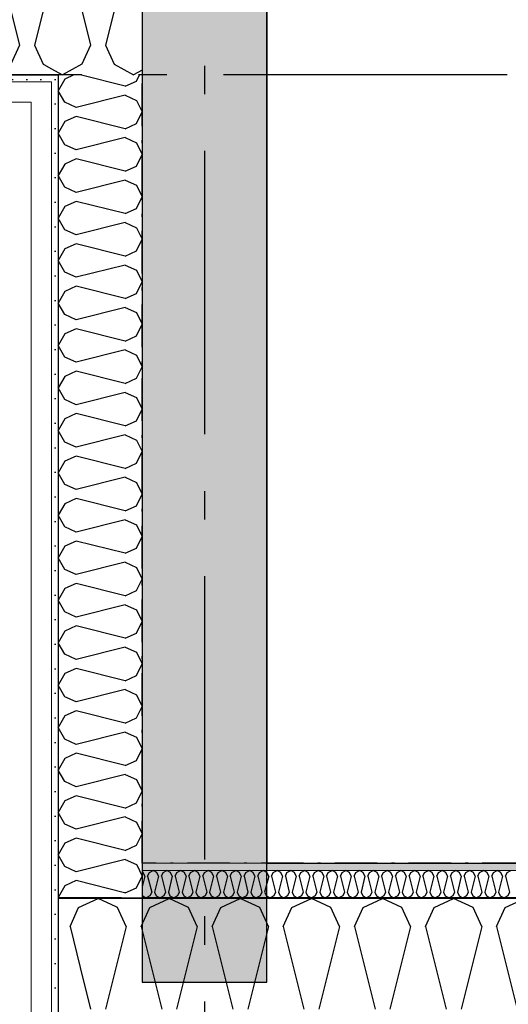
# Model space of a CAD drawing. Header units: millimetres. Extents: x -150 to 340931, y -1115 to 365939.
# Tile 91 of 253: x 294175 to 295037, y 347832 to 349568. Entities that reach past the tile are written whole.
import ezdxf
from ezdxf.enums import TextEntityAlignment as Align

# ---------------------------------------------------------------- set-up
doc = ezdxf.new("R2010")
doc.units = ezdxf.units.MM
doc.header["$LTSCALE"] = 0.5
doc.header["$MEASUREMENT"] = 0
for name, pattern in [('Akselinje', [1500, 1000, -200, 100, -200]), ('Over snittplan', [260, 150, -50, 10, -50]), ('PLINE', [0])]:
    doc.linetypes.add(name, pattern=pattern)
for name, color, linetype in [('232- Ikke-bærende yttervegger (Skravur)(Nye konstruksjoner)', 7, 'Continuous'), ('232- Ikke-bærende yttervegger(Nye konstruksjoner)', 7, 'Continuous'), ('255- Gulvoverflate(Nye konstruksjoner)', 7, 'Continuous'), ('82-- Modullinjer(Nye konstruksjoner)', 7, 'Continuous'), ('842-M___1_50 Målsetting bygning', 7, 'Continuous'), ('842-M___1_50 Målsetting bygning(Nye konstruksjoner)', 7, 'Continuous'), ('862- M___Nettoareal(Nye konstruksjoner)', 7, 'Continuous'), ('862- M___Nettoareal(Polylinje)(Nye konstruksjoner)', 7, 'Continuous'), ('862- M___Nettoareal(Tekst)(Nye konstruksjoner)', 7, 'Continuous')]:
    doc.layers.add(name, color=color, linetype=linetype)
doc.layers.add('235- Utvendig kledning og overflate(Nye konstruksjoner)', color=7, linetype='Continuous', lineweight=0)
doc.layers.add('236- Innvendig kledning og overflate(Nye konstruksjoner)', color=7, linetype='Continuous', lineweight=0)
doc.styles.add('GENERATED_STYLE_1', font='txt')
doc.styles.add('GENERATED_STYLE_3', font='arial.ttf')
doc.styles.add('GENERATED_STYLE_5', font='arial.ttf')
doc.dimstyles.new('GENERATED_STYLE__1', dxfattribs={"dimtxt": 100, "dimasz": 95, "dimexe": 0.18, "dimexo": 0.0625, "dimgap": 0, "dimtad": 1, "dimtih": 1, "dimtoh": 1, "dimdec": 0, "dimzin": 0, "dimdsep": 46, "dimtxsty": 'GENERATED_STYLE_3', "dimblk": 'ARROWHEAD_6', "dimblk1": 'ARROWHEAD_6', "dimblk2": 'ARROWHEAD_6', "dimcen": 0.09, "dimse1": 1, "dimse2": 1, "dimclrd": 256, "dimclre": 256, "dimclrt": 256, "dimadec": 1, "dimazin": 0, "dimtfac": 1, "dimtdec": 4, "dimtmove": 0, "dimatfit": 3, "dimfxl": 1, "dimtolj": 1, "dimtzin": 0, "dimarcsym": 0})
pattern_1 = [(0, (0, 0), (0, 43.30127), [0, -25]), (0, (12.5, 21.65), (0, 43.30127), [0, -25])]

# ---------------------------------------------------------------- blocks, each defined once
blk = doc.blocks.new('LEILIGHET 6__3', base_point=(300468.6, 348580.7))
at = {"layer": '862- M___Nettoareal(Polylinje)(Nye konstruksjoner)', "linetype": 'PLINE', "flags": 128}
blk.add_lwpolyline([(302741, 356380.7), (294611, 356380.7), (294611, 348080.7), (297926, 348080.7), (297926, 349780.7), (302741, 349780.7)], close=True, dxfattribs=at)
at = {"layer": '862- M___Nettoareal(Tekst)(Nye konstruksjoner)', "style": 'GENERATED_STYLE_1'}
for tag, p in [('DUMMY_861', (296702.3, 358220.7)), ('ROOM_NAME', (295965.1, 358170.8)), ('DUMMY_862', (295965.1, 358032.4))]:
    blk.add_attdef(tag, text='', height=100, dxfattribs=at).set_placement(p, align=Align.TOP_LEFT)
blk = doc.blocks.new('*X137')
at = {"layer": '232- Ikke-bærende yttervegger (Skravur)(Nye konstruksjoner)', "linetype": 'PLINE'}
for p, q in [((294279, 348002.5), (294313.3, 348018.7)), ((294345.1, 348003.6), (294313.3, 348018.7)), ((294263.8, 347968.9), (294279, 348002.5)), ((294263.8, 347968.9), (294281.7, 347897))]:
    blk.add_line(p, q, dxfattribs=at)
blk = doc.blocks.new('*X138')
at = {"layer": '232- Ikke-bærende yttervegger (Skravur)(Nye konstruksjoner)', "linetype": 'PLINE'}
for p, q in [((294392.8, 348064.5), (294391, 348065.4)), ((294395.7, 348058), (294391, 348039.1)), ((294395.7, 348058), (294392.8, 348064.5)), ((294400.8, 348058), (294403.8, 348064.5)), ((294400.8, 348058), (294407.9, 348029.9)), ((294403.8, 348064.5), (294410.4, 348067.7)), ((294417.1, 348064.5), (294410.4, 348067.7)), ((294420, 348058), (294413, 348029.9)), ((294420, 348058), (294417.1, 348064.5)), ((294425.1, 348058), (294428.1, 348064.5)), ((294425.1, 348058), (294432.2, 348029.9)), ((294428.1, 348064.5), (294434.7, 348067.7)), ((294441.3, 348064.5), (294434.7, 348067.7)), ((294444.3, 348058), (294437.3, 348029.9)), ((294444.3, 348058), (294441.3, 348064.5)), ((294449.4, 348058), (294452.4, 348064.5)), ((294449.4, 348058), (294456.4, 348029.9)), ((294452.4, 348064.5), (294459, 348067.7)), ((294465.6, 348064.5), (294459, 348067.7)), ((294468.6, 348058), (294461.5, 348029.9)), ((294468.6, 348058), (294465.6, 348064.5)), ((294473.7, 348058), (294476.6, 348064.5)), ((294473.7, 348058), (294480.7, 348029.9)), ((294476.6, 348064.5), (294483.3, 348067.7)), ((294489.9, 348064.5), (294483.3, 348067.7)), ((294492.9, 348058), (294485.8, 348029.9)), ((294492.9, 348058), (294489.9, 348064.5)), ((294498, 348058), (294500.9, 348064.5)), ((294498, 348058), (294505, 348029.9)), ((294500.9, 348064.5), (294507.6, 348067.7)), ((294514.2, 348064.5), (294507.6, 348067.7)), ((294517.1, 348058), (294510.1, 348029.9)), ((294517.1, 348058), (294514.2, 348064.5)), ((294522.2, 348058), (294525.2, 348064.5)), ((294522.2, 348058), (294529.3, 348029.9)), ((294525.2, 348064.5), (294531.8, 348067.7)), ((294538.5, 348064.5), (294531.8, 348067.7)), ((294541.4, 348058), (294534.4, 348029.9)), ((294541.4, 348058), (294538.5, 348064.5)), ((294546.5, 348058), (294549.5, 348064.5)), ((294546.5, 348058), (294553.6, 348029.9)), ((294549.5, 348064.5), (294556.1, 348067.7)), ((294562.7, 348064.5), (294556.1, 348067.7)), ((294565.7, 348058), (294558.7, 348029.9)), ((294565.7, 348058), (294562.7, 348064.5)), ((294570.8, 348058), (294573.8, 348064.5)), ((294570.8, 348058), (294577.8, 348029.9)), ((294573.8, 348064.5), (294580.4, 348067.7)), ((294587, 348064.5), (294580.4, 348067.7)), ((294590, 348058), (294582.9, 348029.9)), ((294590, 348058), (294587, 348064.5)), ((294595.1, 348058), (294598, 348064.5)), ((294595.1, 348058), (294602.1, 348029.9)), ((294598, 348064.5), (294604.7, 348067.7)), ((294611.3, 348064.5), (294604.7, 348067.7)), ((294614.3, 348058), (294607.2, 348029.9)), ((294614.3, 348058), (294611.3, 348064.5)), ((294619.4, 348058), (294622.3, 348064.5)), ((294619.4, 348058), (294626.4, 348029.9)), ((294622.3, 348064.5), (294629, 348067.7)), ((294635.6, 348064.5), (294629, 348067.7)), ((294638.5, 348058), (294631.5, 348029.9)), ((294638.5, 348058), (294635.6, 348064.5)), ((294643.7, 348058), (294646.6, 348064.5)), ((294643.7, 348058), (294650.7, 348029.9)), ((294646.6, 348064.5), (294653.2, 348067.7)), ((294659.9, 348064.5), (294653.2, 348067.7)), ((294662.8, 348058), (294655.8, 348029.9)), ((294662.8, 348058), (294659.9, 348064.5)), ((294667.9, 348058), (294670.9, 348064.5)), ((294667.9, 348058), (294675, 348029.9)), ((294670.9, 348064.5), (294677.5, 348067.7)), ((294684.2, 348064.5), (294677.5, 348067.7)), ((294687.1, 348058), (294680.1, 348029.9)), ((294687.1, 348058), (294684.2, 348064.5)), ((294692.2, 348058), (294695.2, 348064.5)), ((294692.2, 348058), (294699.3, 348029.9)), ((294695.2, 348064.5), (294701.8, 348067.7)), ((294708.4, 348064.5), (294701.8, 348067.7)), ((294711.4, 348058), (294704.4, 348029.9)), ((294711.4, 348058), (294708.4, 348064.5)), ((294716.5, 348058), (294719.5, 348064.5)), ((294716.5, 348058), (294723.5, 348029.9)), ((294719.5, 348064.5), (294726.1, 348067.7)), ((294732.7, 348064.5), (294726.1, 348067.7)), ((294735.7, 348058), (294728.6, 348029.9)), ((294735.7, 348058), (294732.7, 348064.5)), ((294740.8, 348058), (294743.7, 348064.5)), ((294740.8, 348058), (294747.8, 348029.9)), ((294743.7, 348064.5), (294750.4, 348067.7)), ((294757, 348064.5), (294750.4, 348067.7)), ((294760, 348058), (294752.9, 348029.9)), ((294760, 348058), (294757, 348064.5)), ((294765.1, 348058), (294768, 348064.5)), ((294765.1, 348058), (294772.1, 348029.9)), ((294768, 348064.5), (294774.6, 348067.7)), ((294781.3, 348064.5), (294774.6, 348067.7)), ((294784.2, 348058), (294777.2, 348029.9)), ((294784.2, 348058), (294781.3, 348064.5)), ((294789.3, 348058), (294792.3, 348064.5)), ((294789.3, 348058), (294796.4, 348029.9)), ((294792.3, 348064.5), (294798.9, 348067.7)), ((294805.6, 348064.5), (294798.9, 348067.7)), ((294808.5, 348058), (294801.5, 348029.9)), ((294808.5, 348058), (294805.6, 348064.5)), ((294813.6, 348058), (294816.6, 348064.5)), ((294813.6, 348058), (294820.7, 348029.9)), ((294816.6, 348064.5), (294823.2, 348067.7)), ((294829.8, 348064.5), (294823.2, 348067.7)), ((294832.8, 348058), (294825.8, 348029.9)), ((294832.8, 348058), (294829.8, 348064.5)), ((294837.9, 348058), (294840.9, 348064.5)), ((294837.9, 348058), (294844.9, 348029.9)), ((294840.9, 348064.5), (294847.5, 348067.7)), ((294854.1, 348064.5), (294847.5, 348067.7)), ((294857.1, 348058), (294850, 348029.9)), ((294857.1, 348058), (294854.1, 348064.5)), ((294862.2, 348058), (294865.1, 348064.5)), ((294862.2, 348058), (294869.2, 348029.9)), ((294865.1, 348064.5), (294871.8, 348067.7)), ((294878.4, 348064.5), (294871.8, 348067.7)), ((294881.4, 348058), (294874.3, 348029.9)), ((294881.4, 348058), (294878.4, 348064.5)), ((294886.5, 348058), (294889.4, 348064.5)), ((294886.5, 348058), (294893.5, 348029.9)), ((294889.4, 348064.5), (294896.1, 348067.7)), ((294902.7, 348064.5), (294896.1, 348067.7)), ((294905.6, 348058), (294898.6, 348029.9)), ((294905.6, 348058), (294902.7, 348064.5)), ((294910.7, 348058), (294913.7, 348064.5)), ((294910.7, 348058), (294917.8, 348029.9)), ((294913.7, 348064.5), (294920.3, 348067.7)), ((294927, 348064.5), (294920.3, 348067.7)), ((294929.9, 348058), (294922.9, 348029.9)), ((294929.9, 348058), (294927, 348064.5)), ((294935, 348058), (294938, 348064.5)), ((294935, 348058), (294942.1, 348029.9)), ((294938, 348064.5), (294944.6, 348067.7)), ((294951.2, 348064.5), (294944.6, 348067.7)), ((294954.2, 348058), (294947.2, 348029.9)), ((294954.2, 348058), (294951.2, 348064.5)), ((294959.3, 348058), (294962.3, 348064.5)), ((294959.3, 348058), (294966.3, 348029.9)), ((294962.3, 348064.5), (294968.9, 348067.7)), ((294975.5, 348064.5), (294968.9, 348067.7)), ((294978.5, 348058), (294971.4, 348029.9)), ((294978.5, 348058), (294975.5, 348064.5)), ((294983.6, 348058), (294986.5, 348064.5)), ((294983.6, 348058), (294990.6, 348029.9)), ((294986.5, 348064.5), (294993.2, 348067.7)), ((294999.8, 348064.5), (294993.2, 348067.7)), ((295002.8, 348058), (294995.7, 348029.9)), ((295002.8, 348058), (294999.8, 348064.5)), ((295007.9, 348058), (295010.8, 348064.5)), ((295007.9, 348058), (295014.9, 348029.9)), ((295010.8, 348064.5), (295017.5, 348067.7)), ((295024.1, 348064.5), (295017.5, 348067.7)), ((295027.1, 348058), (295020, 348029.9)), ((295027.1, 348058), (295024.1, 348064.5)), ((295032.2, 348058), (295035.1, 348064.5)), ((295032.2, 348058), (295039.2, 348029.9)), ((295035.1, 348064.5), (295041.7, 348067.7)), ((294391, 348024.8), (294391.7, 348023.4)), ((294391.7, 348023.4), (294398.3, 348019.7)), ((294404.9, 348023.4), (294398.3, 348019.7)), ((294407.9, 348029.9), (294404.9, 348023.4)), ((294413, 348029.9), (294415.9, 348023.4)), ((294415.9, 348023.4), (294422.6, 348019.7)), ((294429.2, 348023.4), (294422.6, 348019.7)), ((294432.2, 348029.9), (294429.2, 348023.4)), ((294437.3, 348029.9), (294440.2, 348023.4)), ((294440.2, 348023.4), (294446.9, 348019.7)), ((294453.5, 348023.4), (294446.9, 348019.7)), ((294456.4, 348029.9), (294453.5, 348023.4)), ((294461.5, 348029.9), (294464.5, 348023.4)), ((294464.5, 348023.4), (294471.1, 348019.7)), ((294477.8, 348023.4), (294471.1, 348019.7)), ((294480.7, 348029.9), (294477.8, 348023.4)), ((294485.8, 348029.9), (294488.8, 348023.4)), ((294488.8, 348023.4), (294495.4, 348019.7)), ((294502, 348023.4), (294495.4, 348019.7)), ((294505, 348029.9), (294502, 348023.4)), ((294510.1, 348029.9), (294513.1, 348023.4)), ((294513.1, 348023.4), (294519.7, 348019.7)), ((294526.3, 348023.4), (294519.7, 348019.7)), ((294529.3, 348029.9), (294526.3, 348023.4)), ((294534.4, 348029.9), (294537.3, 348023.4)), ((294537.3, 348023.4), (294544, 348019.7)), ((294550.6, 348023.4), (294544, 348019.7)), ((294553.6, 348029.9), (294550.6, 348023.4)), ((294558.7, 348029.9), (294561.6, 348023.4)), ((294561.6, 348023.4), (294568.3, 348019.7)), ((294574.9, 348023.4), (294568.3, 348019.7)), ((294577.8, 348029.9), (294574.9, 348023.4)), ((294582.9, 348029.9), (294585.9, 348023.4)), ((294585.9, 348023.4), (294592.5, 348019.7)), ((294599.2, 348023.4), (294592.5, 348019.7)), ((294602.1, 348029.9), (294599.2, 348023.4)), ((294607.2, 348029.9), (294610.2, 348023.4)), ((294610.2, 348023.4), (294616.8, 348019.7)), ((294623.5, 348023.4), (294616.8, 348019.7)), ((294626.4, 348029.9), (294623.5, 348023.4)), ((294631.5, 348029.9), (294634.5, 348023.4)), ((294634.5, 348023.4), (294641.1, 348019.7)), ((294647.7, 348023.4), (294641.1, 348019.7)), ((294650.7, 348029.9), (294647.7, 348023.4)), ((294655.8, 348029.9), (294658.8, 348023.4)), ((294658.8, 348023.4), (294665.4, 348019.7)), ((294672, 348023.4), (294665.4, 348019.7)), ((294675, 348029.9), (294672, 348023.4)), ((294680.1, 348029.9), (294683, 348023.4)), ((294683, 348023.4), (294689.7, 348019.7)), ((294696.3, 348023.4), (294689.7, 348019.7)), ((294699.3, 348029.9), (294696.3, 348023.4)), ((294704.4, 348029.9), (294707.3, 348023.4)), ((294707.3, 348023.4), (294713.9, 348019.7)), ((294720.6, 348023.4), (294713.9, 348019.7)), ((294723.5, 348029.9), (294720.6, 348023.4)), ((294728.6, 348029.9), (294731.6, 348023.4)), ((294731.6, 348023.4), (294738.2, 348019.7)), ((294744.9, 348023.4), (294738.2, 348019.7)), ((294747.8, 348029.9), (294744.9, 348023.4)), ((294752.9, 348029.9), (294755.9, 348023.4)), ((294755.9, 348023.4), (294762.5, 348019.7)), ((294769.1, 348023.4), (294762.5, 348019.7)), ((294772.1, 348029.9), (294769.1, 348023.4)), ((294777.2, 348029.9), (294780.2, 348023.4)), ((294780.2, 348023.4), (294786.8, 348019.7)), ((294793.4, 348023.4), (294786.8, 348019.7)), ((294796.4, 348029.9), (294793.4, 348023.4)), ((294801.5, 348029.9), (294804.4, 348023.4)), ((294804.4, 348023.4), (294811.1, 348019.7)), ((294817.7, 348023.4), (294811.1, 348019.7)), ((294820.7, 348029.9), (294817.7, 348023.4)), ((294825.8, 348029.9), (294828.7, 348023.4)), ((294828.7, 348023.4), (294835.4, 348019.7)), ((294842, 348023.4), (294835.4, 348019.7)), ((294844.9, 348029.9), (294842, 348023.4)), ((294850, 348029.9), (294853, 348023.4)), ((294853, 348023.4), (294859.6, 348019.7)), ((294866.3, 348023.4), (294859.6, 348019.7)), ((294869.2, 348029.9), (294866.3, 348023.4)), ((294874.3, 348029.9), (294877.3, 348023.4)), ((294877.3, 348023.4), (294883.9, 348019.7)), ((294890.5, 348023.4), (294883.9, 348019.7)), ((294893.5, 348029.9), (294890.5, 348023.4)), ((294898.6, 348029.9), (294901.6, 348023.4)), ((294901.6, 348023.4), (294908.2, 348019.7)), ((294914.8, 348023.4), (294908.2, 348019.7)), ((294917.8, 348029.9), (294914.8, 348023.4)), ((294922.9, 348029.9), (294925.8, 348023.4)), ((294925.8, 348023.4), (294932.5, 348019.7)), ((294939.1, 348023.4), (294932.5, 348019.7)), ((294942.1, 348029.9), (294939.1, 348023.4)), ((294947.2, 348029.9), (294950.1, 348023.4)), ((294950.1, 348023.4), (294956.8, 348019.7)), ((294963.4, 348023.4), (294956.8, 348019.7)), ((294966.3, 348029.9), (294963.4, 348023.4)), ((294971.4, 348029.9), (294974.4, 348023.4)), ((294974.4, 348023.4), (294981, 348019.7)), ((294987.7, 348023.4), (294981, 348019.7)), ((294990.6, 348029.9), (294987.7, 348023.4)), ((294995.7, 348029.9), (294998.7, 348023.4)), ((294998.7, 348023.4), (295005.3, 348019.7)), ((295012, 348023.4), (295005.3, 348019.7)), ((295014.9, 348029.9), (295012, 348023.4)), ((295020, 348029.9), (295023, 348023.4)), ((295023, 348023.4), (295029.6, 348019.7)), ((295036.2, 348023.4), (295029.6, 348019.7)), ((295039.2, 348029.9), (295036.2, 348023.4))]:
    blk.add_line(p, q, dxfattribs=at)
blk = doc.blocks.new('*X140')
at = {"layer": '232- Ikke-bærende yttervegger (Skravur)(Nye konstruksjoner)', "linetype": 'PLINE'}
for p, q in [((294404.5, 348002.5), (294438.8, 348018.7)), ((294473, 348002.5), (294438.8, 348018.7)), ((294529.9, 348002.5), (294564.2, 348018.7)), ((294598.5, 348002.5), (294564.2, 348018.7)), ((294655.4, 348002.5), (294689.7, 348018.7)), ((294723.9, 348002.5), (294689.7, 348018.7)), ((294780.9, 348002.5), (294815.1, 348018.7)), ((294849.4, 348002.5), (294815.1, 348018.7)), ((294906.3, 348002.5), (294940.6, 348018.7)), ((294974.8, 348002.5), (294940.6, 348018.7)), ((295031.8, 348002.5), (295066, 348018.7)), ((294347.6, 348002.5), (294345.1, 348003.6)), ((294362.9, 347968.9), (294347.6, 348002.5)), ((294389.2, 347968.9), (294404.5, 348002.5)), ((294488.3, 347968.9), (294473, 348002.5)), ((294514.7, 347968.9), (294529.9, 348002.5)), ((294613.8, 347968.9), (294598.5, 348002.5)), ((294640.1, 347968.9), (294655.4, 348002.5)), ((294739.2, 347968.9), (294723.9, 348002.5)), ((294765.6, 347968.9), (294780.9, 348002.5)), ((294864.7, 347968.9), (294849.4, 348002.5)), ((294891, 347968.9), (294906.3, 348002.5)), ((294990.1, 347968.9), (294974.8, 348002.5)), ((295016.5, 347968.9), (295031.8, 348002.5)), ((294362.9, 347968.9), (294326.5, 347823.4)), ((294389.2, 347968.9), (294425.6, 347823.4)), ((294488.3, 347968.9), (294451.9, 347823.4)), ((294514.7, 347968.9), (294551, 347823.4)), ((294613.8, 347968.9), (294577.4, 347823.4)), ((294640.1, 347968.9), (294676.5, 347823.4)), ((294739.2, 347968.9), (294702.8, 347823.4)), ((294765.6, 347968.9), (294801.9, 347823.4)), ((294864.7, 347968.9), (294828.3, 347823.4)), ((294891, 347968.9), (294927.4, 347823.4)), ((294990.1, 347968.9), (294953.7, 347823.4)), ((295016.5, 347968.9), (295052.8, 347823.4)), ((294281.7, 347897), (294300.1, 347823.4))]:
    blk.add_line(p, q, dxfattribs=at)
blk = doc.blocks.new('*X164')
at = {"layer": '232- Ikke-bærende yttervegger (Skravur)(Nye konstruksjoner)', "linetype": 'PLINE'}
blk.add_line((294385, 348070.6), (294386.4, 348067.7), dxfattribs=at)
blk = doc.blocks.new('*X165')
at = {"layer": '232- Ikke-bærende yttervegger (Skravur)(Nye konstruksjoner)', "linetype": 'PLINE'}
for p, q in [((294381.3, 348037.4), (294391, 348057.9)), ((294386.4, 348067.7), (294391, 348057.9)), ((294361.3, 348028.3), (294381.3, 348037.4)), ((294361.3, 348028.3), (294360, 348028.6))]:
    blk.add_line(p, q, dxfattribs=at)
blk = doc.blocks.new('*X166')
at = {"layer": '232- Ikke-bærende yttervegger (Skravur)(Nye konstruksjoner)', "linetype": 'PLINE'}
for p, q in [((294254.4, 349463.4), (294243, 349442.9)), ((294270.5, 349470.7), (294254.4, 349463.4)), ((294361.3, 349450.8), (294281.7, 349470.7)), ((294361.3, 349450.8), (294381.3, 349459.9)), ((294381.3, 349459.9), (294386.4, 349470.7)), ((294254.4, 349422.5), (294243, 349442.9)), ((294361.3, 349435.1), (294274.5, 349413.4)), ((294361.3, 349435.1), (294381.3, 349425.9)), ((294381.3, 349425.9), (294391, 349405.5)), ((294274.5, 349413.4), (294254.4, 349422.5)), ((294274.5, 349397.6), (294254.4, 349388.5)), ((294361.3, 349375.9), (294274.5, 349397.6)), ((294381.3, 349385), (294391, 349405.5)), ((294254.4, 349388.5), (294243, 349368.1)), ((294361.3, 349375.9), (294381.3, 349385)), ((294254.4, 349347.6), (294243, 349368.1)), ((294361.3, 349360.2), (294274.5, 349338.5)), ((294361.3, 349360.2), (294381.3, 349351.1)), ((294274.5, 349338.5), (294254.4, 349347.6)), ((294381.3, 349351.1), (294391, 349330.6)), ((294274.5, 349322.8), (294254.4, 349313.6)), ((294361.3, 349301.1), (294274.5, 349322.8)), ((294381.3, 349310.2), (294391, 349330.6)), ((294254.4, 349313.6), (294243, 349293.2)), ((294361.3, 349301.1), (294381.3, 349310.2)), ((294254.4, 349272.7), (294243, 349293.2)), ((294274.5, 349263.6), (294254.4, 349272.7)), ((294361.3, 349285.3), (294274.5, 349263.6)), ((294361.3, 349285.3), (294381.3, 349276.2)), ((294381.3, 349276.2), (294391, 349255.8)), ((294381.3, 349235.3), (294391, 349255.8)), ((294254.4, 349238.8), (294243, 349218.3)), ((294274.5, 349247.9), (294254.4, 349238.8)), ((294361.3, 349226.2), (294274.5, 349247.9)), ((294361.3, 349226.2), (294381.3, 349235.3)), ((294254.4, 349197.9), (294243, 349218.3)), ((294361.3, 349210.5), (294274.5, 349188.7)), ((294361.3, 349210.5), (294381.3, 349201.3)), ((294381.3, 349201.3), (294391, 349180.9)), ((294274.5, 349188.7), (294254.4, 349197.9)), ((294274.5, 349173), (294254.4, 349163.9)), ((294361.3, 349151.3), (294274.5, 349173)), ((294381.3, 349160.4), (294391, 349180.9)), ((294254.4, 349163.9), (294243, 349143.5)), ((294361.3, 349151.3), (294381.3, 349160.4)), ((294254.4, 349123), (294243, 349143.5)), ((294361.3, 349135.6), (294274.5, 349113.9)), ((294361.3, 349135.6), (294381.3, 349126.5)), ((294274.5, 349113.9), (294254.4, 349123)), ((294381.3, 349126.5), (294391, 349106)), ((294274.5, 349098.2), (294254.4, 349089)), ((294361.3, 349076.4), (294274.5, 349098.2)), ((294381.3, 349085.6), (294391, 349106)), ((294254.4, 349089), (294243, 349068.6)), ((294361.3, 349076.4), (294381.3, 349085.6)), ((294254.4, 349048.1), (294243, 349068.6)), ((294361.3, 349060.7), (294274.5, 349039)), ((294361.3, 349060.7), (294381.3, 349051.6)), ((294274.5, 349039), (294254.4, 349048.1)), ((294381.3, 349051.6), (294391, 349031.2)), ((294381.3, 349010.7), (294391, 349031.2)), ((294254.4, 349014.2), (294243, 348993.7)), ((294274.5, 349023.3), (294254.4, 349014.2)), ((294361.3, 349001.6), (294274.5, 349023.3)), ((294361.3, 349001.6), (294381.3, 349010.7)), ((294254.4, 348973.3), (294243, 348993.7)), ((294274.5, 348964.1), (294254.4, 348973.3)), ((294361.3, 348985.9), (294274.5, 348964.1)), ((294361.3, 348985.9), (294381.3, 348976.7)), ((294381.3, 348976.7), (294391, 348956.3)), ((294381.3, 348935.8), (294391, 348956.3)), ((294254.4, 348939.3), (294243, 348918.8)), ((294274.5, 348948.4), (294254.4, 348939.3)), ((294361.3, 348926.7), (294274.5, 348948.4)), ((294361.3, 348926.7), (294381.3, 348935.8)), ((294254.4, 348898.4), (294243, 348918.8)), ((294361.3, 348911), (294274.5, 348889.3)), ((294361.3, 348911), (294381.3, 348901.9)), ((294274.5, 348889.3), (294254.4, 348898.4)), ((294381.3, 348901.9), (294391, 348881.4)), ((294274.5, 348873.6), (294254.4, 348864.4)), ((294361.3, 348851.8), (294274.5, 348873.6)), ((294381.3, 348861), (294391, 348881.4)), ((294254.4, 348864.4), (294243, 348844)), ((294361.3, 348851.8), (294381.3, 348861)), ((294254.4, 348823.5), (294243, 348844)), ((294361.3, 348836.1), (294274.5, 348814.4)), ((294361.3, 348836.1), (294381.3, 348827)), ((294274.5, 348814.4), (294254.4, 348823.5)), ((294381.3, 348827), (294391, 348806.5)), ((294381.3, 348786.1), (294391, 348806.5)), ((294254.4, 348789.6), (294243, 348769.1)), ((294274.5, 348798.7), (294254.4, 348789.6)), ((294361.3, 348777), (294274.5, 348798.7)), ((294361.3, 348777), (294381.3, 348786.1)), ((294254.4, 348748.7), (294243, 348769.1)), ((294274.5, 348739.5), (294254.4, 348748.7)), ((294361.3, 348761.3), (294274.5, 348739.5)), ((294361.3, 348761.3), (294381.3, 348752.1)), ((294381.3, 348752.1), (294391, 348731.7)), ((294381.3, 348711.2), (294391, 348731.7)), ((294254.4, 348714.7), (294243, 348694.2)), ((294274.5, 348723.8), (294254.4, 348714.7)), ((294361.3, 348702.1), (294274.5, 348723.8)), ((294361.3, 348702.1), (294381.3, 348711.2)), ((294254.4, 348673.8), (294243, 348694.2)), ((294361.3, 348686.4), (294274.5, 348664.7)), ((294361.3, 348686.4), (294381.3, 348677.3)), ((294274.5, 348664.7), (294254.4, 348673.8)), ((294381.3, 348677.3), (294391, 348656.8)), ((294274.5, 348648.9), (294254.4, 348639.8)), ((294361.3, 348627.2), (294274.5, 348648.9)), ((294381.3, 348636.4), (294391, 348656.8)), ((294254.4, 348639.8), (294243, 348619.4)), ((294361.3, 348627.2), (294381.3, 348636.4)), ((294254.4, 348598.9), (294243, 348619.4)), ((294361.3, 348611.5), (294274.5, 348589.8)), ((294361.3, 348611.5), (294381.3, 348602.4)), ((294274.5, 348589.8), (294254.4, 348598.9)), ((294381.3, 348602.4), (294391, 348581.9)), ((294274.5, 348574.1), (294254.4, 348565)), ((294361.3, 348552.4), (294274.5, 348574.1)), ((294381.3, 348561.5), (294391, 348581.9)), ((294254.4, 348565), (294243, 348544.5)), ((294361.3, 348552.4), (294381.3, 348561.5)), ((294254.4, 348524.1), (294243, 348544.5)), ((294274.5, 348514.9), (294254.4, 348524.1)), ((294361.3, 348536.6), (294274.5, 348514.9)), ((294361.3, 348536.6), (294381.3, 348527.5)), ((294381.3, 348527.5), (294391, 348507.1)), ((294381.3, 348486.6), (294391, 348507.1)), ((294254.4, 348490.1), (294243, 348469.6)), ((294274.5, 348499.2), (294254.4, 348490.1)), ((294361.3, 348477.5), (294274.5, 348499.2)), ((294361.3, 348477.5), (294381.3, 348486.6)), ((294254.4, 348449.2), (294243, 348469.6)), ((294361.3, 348461.8), (294274.5, 348440.1)), ((294361.3, 348461.8), (294381.3, 348452.7)), ((294381.3, 348452.7), (294391, 348432.2)), ((294274.5, 348440.1), (294254.4, 348449.2)), ((294274.5, 348424.3), (294254.4, 348415.2)), ((294361.3, 348402.6), (294274.5, 348424.3)), ((294381.3, 348411.8), (294391, 348432.2)), ((294254.4, 348415.2), (294243, 348394.8)), ((294361.3, 348402.6), (294381.3, 348411.8)), ((294254.4, 348374.3), (294243, 348394.8)), ((294361.3, 348386.9), (294274.5, 348365.2)), ((294361.3, 348386.9), (294381.3, 348377.8)), ((294274.5, 348365.2), (294254.4, 348374.3)), ((294381.3, 348377.8), (294391, 348357.3)), ((294274.5, 348349.5), (294254.4, 348340.4)), ((294361.3, 348327.8), (294274.5, 348349.5)), ((294381.3, 348336.9), (294391, 348357.3)), ((294254.4, 348340.4), (294243, 348319.9)), ((294361.3, 348327.8), (294381.3, 348336.9)), ((294254.4, 348299.5), (294243, 348319.9)), ((294274.5, 348290.3), (294254.4, 348299.5)), ((294361.3, 348312), (294274.5, 348290.3)), ((294361.3, 348312), (294381.3, 348302.9)), ((294381.3, 348302.9), (294391, 348282.5)), ((294381.3, 348262), (294391, 348282.5)), ((294254.4, 348265.5), (294243, 348245)), ((294274.5, 348274.6), (294254.4, 348265.5)), ((294361.3, 348252.9), (294274.5, 348274.6)), ((294361.3, 348252.9), (294381.3, 348262)), ((294254.4, 348224.6), (294243, 348245)), ((294361.3, 348237.2), (294274.5, 348215.5)), ((294361.3, 348237.2), (294381.3, 348228.1)), ((294381.3, 348228.1), (294391, 348207.6)), ((294274.5, 348215.5), (294254.4, 348224.6)), ((294274.5, 348199.7), (294254.4, 348190.6)), ((294361.3, 348178), (294274.5, 348199.7)), ((294381.3, 348187.2), (294391, 348207.6)), ((294254.4, 348190.6), (294243, 348170.2)), ((294361.3, 348178), (294381.3, 348187.2)), ((294254.4, 348149.7), (294243, 348170.2)), ((294361.3, 348162.3), (294274.5, 348140.6)), ((294361.3, 348162.3), (294381.3, 348153.2)), ((294274.5, 348140.6), (294254.4, 348149.7)), ((294381.3, 348153.2), (294391, 348132.7)), ((294274.5, 348124.9), (294254.4, 348115.8)), ((294361.3, 348103.2), (294274.5, 348124.9)), ((294381.3, 348112.3), (294391, 348132.7)), ((294254.4, 348115.8), (294243, 348095.3)), ((294361.3, 348103.2), (294381.3, 348112.3)), ((294254.4, 348074.9), (294243, 348095.3)), ((294274.5, 348065.7), (294254.4, 348074.9)), ((294361.3, 348087.4), (294274.5, 348065.7)), ((294361.3, 348087.4), (294381.3, 348078.3)), ((294381.3, 348078.3), (294385, 348070.6)), ((294254.4, 348040.9), (294243, 348020.4)), ((294274.5, 348050), (294254.4, 348040.9)), ((294360, 348028.6), (294274.5, 348050)), ((294243.4, 348019.7), (294243, 348020.4))]:
    blk.add_line(p, q, dxfattribs=at)
blk = doc.blocks.new('*X192')
at = {"layer": '232- Ikke-bærende yttervegger (Skravur)(Nye konstruksjoner)', "linetype": 'PLINE'}
blk.add_line((294217.5, 349489.1), (294231, 349481.6), dxfattribs=at)
blk = doc.blocks.new('*X193')
at = {"layer": '232- Ikke-bærende yttervegger (Skravur)(Nye konstruksjoner)', "linetype": 'PLINE'}
blk.add_line((294231, 349481.6), (294243, 349474.9), dxfattribs=at)
blk = doc.blocks.new('*X195')
at = {"layer": '232- Ikke-bærende yttervegger (Skravur)(Nye konstruksjoner)', "linetype": 'PLINE'}
for p, q in [((294347.6, 349702.5), (294345.1, 349703.6)), ((294362.9, 349668.9), (294347.6, 349702.5)), ((294362.9, 349668.9), (294326.5, 349523.4)), ((294389.2, 349668.9), (294391, 349672.8)), ((294389.2, 349668.9), (294391, 349661.7)), ((294281.7, 349597), (294300.1, 349523.4)), ((294300.1, 349523.4), (294284.8, 349489.8)), ((294326.5, 349523.4), (294341.8, 349489.8)), ((294284.8, 349489.8), (294250.6, 349470.7)), ((294341.8, 349489.8), (294376, 349470.7)), ((294391, 349479), (294376, 349470.7)), ((294243, 349474.9), (294250.6, 349470.7))]:
    blk.add_line(p, q, dxfattribs=at)
blk = doc.blocks.new('*X201')
at = {"layer": '232- Ikke-bærende yttervegger (Skravur)(Nye konstruksjoner)', "linetype": 'PLINE'}
for p, q in [((293925, 349713), (293936.9, 349718.7)), ((293971.2, 349702.5), (293936.9, 349718.7)), ((293986.5, 349668.9), (293971.2, 349702.5)), ((294012.8, 349668.9), (294028.1, 349702.5)), ((294028.1, 349702.5), (294062.4, 349718.7)), ((294096.7, 349702.5), (294062.4, 349718.7)), ((294111.9, 349668.9), (294096.7, 349702.5)), ((294138.3, 349668.9), (294153.6, 349702.5)), ((294153.6, 349702.5), (294187.9, 349718.7)), ((294222.1, 349702.5), (294187.9, 349718.7)), ((294237.4, 349668.9), (294222.1, 349702.5)), ((293986.5, 349668.9), (293950.1, 349523.4)), ((294012.8, 349668.9), (294049.2, 349523.4)), ((294111.9, 349668.9), (294075.6, 349523.4)), ((294138.3, 349668.9), (294174.7, 349523.4)), ((294237.4, 349668.9), (294201, 349523.4)), ((293950.1, 349523.4), (293965.4, 349489.8)), ((294049.2, 349523.4), (294033.9, 349489.8)), ((294075.6, 349523.4), (294090.9, 349489.8)), ((294174.7, 349523.4), (294159.4, 349489.8)), ((294201, 349523.4), (294216.3, 349489.8)), ((293965.4, 349489.8), (293999.7, 349470.7)), ((294033.9, 349489.8), (293999.7, 349470.7)), ((294090.9, 349489.8), (294125.1, 349470.7)), ((294159.4, 349489.8), (294125.1, 349470.7)), ((294216.3, 349489.8), (294217.5, 349489.1))]:
    blk.add_line(p, q, dxfattribs=at)
blk = doc.blocks.new('Standard grid marker[85]', base_point=(294501, 363787.1))
at = {"layer": '82-- Modullinjer(Nye konstruksjoner)', "linetype": 'Akselinje'}
blk.add_line((294501, 363587.1), (294501, 339987.1), dxfattribs=at)
at = {"layer": '82-- Modullinjer(Nye konstruksjoner)', "style": 'GENERATED_STYLE_5'}
for tag, p in [('AC_MarkerText_1_0', (294501, 363963.5)), ('AC_MarkerText_1_1', (294501, 339713.5))]:
    blk.add_attdef(tag, text='', height=100, rotation=360, dxfattribs=at).set_placement(p, align=Align.TOP_CENTER)
blk = doc.blocks.new('Standard grid marker[90]', base_point=(305734.8, 349470.7))
at = {"layer": '82-- Modullinjer(Nye konstruksjoner)', "linetype": 'Akselinje'}
blk.add_line((305534.8, 349470.7), (271734.8, 349470.7), dxfattribs=at)
at = {"layer": '82-- Modullinjer(Nye konstruksjoner)', "style": 'GENERATED_STYLE_5'}
for tag, p in [('AC_MarkerText_1_1', (271409.8, 349524.4)), ('AC_MarkerText_1_0', (305859.8, 349524.4))]:
    blk.add_attdef(tag, text='', height=100, rotation=360, dxfattribs=at).set_placement(p, align=Align.TOP_CENTER)
blk = doc.blocks.new('*D774')
at = {"layer": '842-M___1_50 Målsetting bygning(Nye konstruksjoner)', "linetype": 'PLINE'}
for p, q in [((276294.5, 363585.1), (276294.5, 363772.6)), ((335668.8, 363585.1), (335668.8, 363772.6)), ((276344.5, 363728.9), (276244.5, 363628.9)), ((335618.8, 363628.9), (335718.8, 363728.9)), ((276219.5, 363678.9), (276294.5, 363678.9)), ((276294.5, 363678.9), (335668.8, 363678.9)), ((335668.8, 363678.9), (335743.8, 363678.9))]:
    blk.add_line(p, q, dxfattribs=at)
at = {"layer": '842-M___1_50 Målsetting bygning(Nye konstruksjoner)', "insert": (305772, 363698.9), "char_height": 100, "attachment_point": 7, "style": 'GENERATED_STYLE_3'}
blk.add_mtext('\\A1;{\\pql;\\fArial|b0|i0|c0|p0;\\W1.000000;59\xa0374}', dxfattribs=at)
blk = doc.blocks.new('ARROWHEAD_6')
at = {"linetype": 'Continuous'}
for p, q in [((-0.5, -0.5), (0.5, 0.5)), ((0, 0), (-1, 0))]:
    blk.add_line(p, q, dxfattribs=at)
blk = doc.blocks.new('*D902')
at = {"layer": '842-M___1_50 Målsetting bygning', "linetype": 'PLINE'}
for p, q in [((293925, 342391.1), (293925, 342578.6)), ((294391, 342391.1), (294391, 342578.6)), ((293975, 342534.9), (293875, 342434.9)), ((294441, 342534.9), (294341, 342434.9)), ((293925, 342484.9), (294391, 342484.9))]:
    blk.add_line(p, q, dxfattribs=at)
at = {"layer": '842-M___1_50 Målsetting bygning', "char_height": 100, "attachment_point": 7, "style": 'GENERATED_STYLE_3'}
for s, insert in [('\\A1;{\\pql;\\fArial|b0|i0|c0|p0;\\W1.000000;466}', (294043.6, 342504.9)), ('\\A1;{\\pql;\\fArial|b0|i0|c0|p0;\\W1.000000;220}', (294386.6, 342504.9))]:
    blk.add_mtext(s, dxfattribs=dict(at, insert=insert))
blk = doc.blocks.new('*D903')
at = {"layer": '842-M___1_50 Målsetting bygning', "linetype": 'PLINE'}
for p, q in [((294391, 342391.1), (294391, 342578.6)), ((294611, 342391.1), (294611, 342578.6)), ((294441, 342534.9), (294341, 342434.9)), ((294661, 342534.9), (294561, 342434.9)), ((294391, 342484.9), (294611, 342484.9))]:
    blk.add_line(p, q, dxfattribs=at)
blk = doc.blocks.new('*D904')
at = {"layer": '842-M___1_50 Målsetting bygning', "linetype": 'PLINE'}
for p, q in [((294611, 342391.1), (294611, 342578.6)), ((296766, 342391.1), (296766, 342578.6)), ((294661, 342534.9), (294561, 342434.9)), ((296816, 342534.9), (296716, 342434.9)), ((294611, 342484.9), (296766, 342484.9))]:
    blk.add_line(p, q, dxfattribs=at)
at = {"layer": '842-M___1_50 Målsetting bygning', "insert": (295516.9, 342504.9), "char_height": 100, "attachment_point": 7, "style": 'GENERATED_STYLE_3'}
blk.add_mtext('\\A1;{\\pql;\\fArial|b0|i0|c0|p0;\\W1.000000;2\xa0155}', dxfattribs=at)
blk = doc.blocks.new('SOV__44', base_point=(296177.1, 350061))
at = {"layer": '862- M___Nettoareal(Polylinje)(Nye konstruksjoner)', "linetype": 'PLINE', "flags": 128}
blk.add_lwpolyline([(297926, 351152.6), (294611, 351152.7), (294611, 348080.7), (297926, 348080.7)], close=True, dxfattribs=at)
at = {"layer": '862- M___Nettoareal(Tekst)(Nye konstruksjoner)', "style": 'GENERATED_STYLE_1'}
for tag, p in [('DUMMY_861', (296401.2, 350249.2)), ('ROOM_NAME', (295953, 350199.4)), ('DUMMY_862', (295953, 350061))]:
    blk.add_attdef(tag, text='', height=100, dxfattribs=at).set_placement(p, align=Align.TOP_LEFT)

msp = doc.modelspace()

# ---------------------------------------------------------------- hatches: boundary and pattern name
at = {"layer": '232- Ikke-bærende yttervegger (Skravur)(Nye konstruksjoner)', "linetype": 'Continuous'}
h = msp.add_hatch(dxfattribs=at)
h.set_pattern_fill('Betong_strukturell', color=256, style=0, pattern_type=2)
h.set_pattern_definition([(90.00001, (0, 0), (311.76916, 6e-05), [30, -150]), (90.00001, (-155.9, 90), (311.76916, 6e-05), [30, -150]), (150.00001, (0, 0), (155.88452, 270.00004), [30, -150]), (150.00001, (-4e-05, 180), (155.88452, 270.00004), [30, -150]), (210.00001, (-6e-06, 30), (-155.88463, 269.99998), [30, -150]), (210.00001, (-4e-05, 210), (-155.88463, 269.99998), [30, -150]), (90.000012, (-30, -6e-06), (60.000002, 1.2e-05), [0, -60.000002, 0, -90.000004]), (135.000012, (-30, 30), (42.4264, 42.426417), [0, -45.000002, 0, -75.000003])])
h.paths.add_polyline_path([(294391, 356590.6), (294391, 347870.7), (294611, 347870.7), (294611, 356590.6)])
h = msp.add_hatch(dxfattribs=at)
h.set_pattern_fill('Prikker_tett', color=256, style=0, pattern_type=2)
h.set_pattern_definition(pattern_1)
h.paths.add_polyline_path([(293925, 349458.7), (294199.4, 349458.7), (294206.6, 349470.7), (293925, 349470.7)])
h = msp.add_hatch(dxfattribs=at)
h.set_pattern_fill('Prikker_tett', color=256, style=0, pattern_type=2)
h.set_pattern_definition(pattern_1)
h.paths.add_polyline_path([(294231, 349458.7), (294231, 349470.7), (294206.6, 349470.7), (294199.4, 349458.7)])
h = msp.add_hatch(dxfattribs=at)
h.set_pattern_fill('Prikker_tett', color=256, style=0, pattern_type=2)
h.set_pattern_definition(pattern_1)
h.paths.add_polyline_path([(294243, 349458.7), (294243, 349470.7), (294231, 349470.7), (294231, 349458.7)])
h = msp.add_hatch(dxfattribs=at)
h.set_pattern_fill('Prikker_tett', color=256, style=0, pattern_type=2)
h.set_pattern_definition(pattern_1)
h.paths.add_polyline_path([(294231, 349458.7), (294231, 347811.8), (294243, 347831.9), (294243, 349458.7)])
h = msp.add_hatch(dxfattribs=at)
h.set_pattern_fill('Prikker_tett', color=256, style=0, pattern_type=2)
h.set_pattern_definition(pattern_1)
h.paths.add_polyline_path([(294391, 348067.7), (296766, 348067.7), (296766, 348080.7), (294391, 348080.7)])
for points in [[(294354.1, 348018.7), (294354.7, 348019.7), (294243, 348019.7), (294243, 348018.7)], [(294354.1, 348018.7), (296766, 348018.7), (296766, 348019.7), (294354.7, 348019.7)]]:
    msp.add_hatch(color=256, dxfattribs=at).paths.add_polyline_path(points)

# ---------------------------------------------------------------- linework, layer by layer
at = {"layer": '232- Ikke-bærende yttervegger(Nye konstruksjoner)', "linetype": 'PLINE'}
for p, q in [((293925, 349470.7), (294206.6, 349470.7)), ((294231, 349470.7), (294206.6, 349470.7)), ((294243, 349470.7), (294231, 349470.7)), ((294243, 349470.7), (294231, 349470.7)), ((294243, 349470.7), (294243, 348019.7)), ((294354.7, 348019.7), (294243, 348019.7)), ((294243, 348019.7), (294243, 348018.7)), ((294354.7, 348019.7), (294243, 348019.7)), ((294243, 348019.7), (294243, 348018.7)), ((294354.1, 348018.7), (294243, 348018.7)), ((294243, 348018.7), (294243, 347831.9)), ((294243, 348018.7), (294243, 347831.9)), ((296766, 348018.7), (294354.1, 348018.7)), ((294354.7, 348019.7), (294391, 348019.7)), ((294354.7, 348019.7), (294391, 348019.7)), ((296766, 348019.7), (294391, 348019.7))]:
    msp.add_line(p, q, dxfattribs=at)
at = {"layer": '232- Ikke-bærende yttervegger(Nye konstruksjoner)', "linetype": 'PLINE', "flags": 128}
for points in [[(294391, 356590.6), (294391, 347870.7)], [(294611, 347870.7), (294611, 356590.6)], [(294391, 349718.7), (294391, 349470.7)], [(294391, 347870.7), (294611, 347870.7)]]:
    msp.add_lwpolyline(points, dxfattribs=at)
at = {"layer": '232- Ikke-bærende yttervegger(Nye konstruksjoner)', "linetype": 'Over snittplan', "flags": 128}
for points in [[(294391, 349718.7), (294391, 349470.7)], [(294391, 348080.7), (294391, 349470.7)], [(297926, 348080.7), (294391, 348080.7)]]:
    msp.add_lwpolyline(points, dxfattribs=at)
at = {"layer": '235- Utvendig kledning og overflate(Nye konstruksjoner)', "linetype": 'PLINE'}
for p, q in [((293925, 349458.7), (294195, 349458.7)), ((294199.4, 349458.7), (294195, 349458.7)), ((294199.4, 349458.7), (294195, 349458.7)), ((294231, 349458.7), (294199.4, 349458.7)), ((294231, 349458.7), (294199.4, 349458.7)), ((294231, 349458.7), (294231, 347811.8)), ((293925, 349422.7), (294178, 349422.7)), ((294195, 349422.7), (294178, 349422.7)), ((294195, 349422.7), (294178, 349422.7)), ((294195, 349422.7), (294195, 347758.7))]:
    msp.add_line(p, q, dxfattribs=at)
at = {"layer": '236- Innvendig kledning og overflate(Nye konstruksjoner)', "linetype": 'PLINE'}
for p, q in [((294391, 348067.7), (294391, 348080.7)), ((294391, 348067.7), (294391, 348080.7)), ((294391, 348019.7), (294391, 348067.7)), ((296766, 348067.7), (294391, 348067.7)), ((294391, 348019.7), (294391, 348067.7))]:
    msp.add_line(p, q, dxfattribs=at)
at = {"layer": '236- Innvendig kledning og overflate(Nye konstruksjoner)', "linetype": 'PLINE', "flags": 128}
for points in [[(294391, 348080.7), (294391, 349470.7)], [(296766, 348080.7), (294391, 348080.7)]]:
    msp.add_lwpolyline(points, dxfattribs=at)
at = {"layer": '255- Gulvoverflate(Nye konstruksjoner)', "linetype": 'PLINE', "flags": 128}
msp.add_lwpolyline([(277601, 356690.6), (277601, 347770.7), (281536, 347770.7), (281536, 349470.7), (285893, 349470.7), (285893, 347770.7), (289886, 347770.7), (289886, 349470.7), (294243, 349470.7), (294243, 347770.7), (298236, 347770.7), (298236, 349470.7), (303051, 349470.7), (303051, 356690.6)], close=True, dxfattribs=at)

# ---------------------------------------------------------------- block references
at = {"layer": '232- Ikke-bærende yttervegger(Nye konstruksjoner)'}
for name in ['*X201', '*X195', '*X192', '*X193', '*X166', '*X164', '*X165', '*X138', '*X140', '*X137']:
    msp.add_blockref(name, (0, 0), dxfattribs=at)
at = {"layer": '82-- Modullinjer(Nye konstruksjoner)', "linetype": 'PLINE'}
for name, p in [('Standard grid marker[85]', (294501, 363787.1)), ('Standard grid marker[90]', (305734.8, 349470.7))]:
    msp.add_blockref(name, p, dxfattribs=at)
at = {"layer": '862- M___Nettoareal(Nye konstruksjoner)', "linetype": 'Continuous'}
for name, p in [('LEILIGHET 6__3', (300468.6, 348580.7)), ('SOV__44', (296177.1, 350061))]:
    msp.add_blockref(name, p, dxfattribs=at)

# ---------------------------------------------------------------- dimensions: what is measured, and where the dimension line sits
at = {"layer": '842-M___1_50 Målsetting bygning', "linetype": 'Continuous'}
for base, p1, p2, picture, middle in [((294391, 342484.9), (293925, 349780.7), (294391, 352230.7), '*D902', (294157.8, 342554.9)), ((294611, 342484.9), (294391, 352230.7), (294611, 352230.7), '*D903', (294500.8, 342554.9)), ((296766, 342484.9), (294611, 352230.7), (296766, 348080.7), '*D904', (295688.5, 342554.9))]:
    dim = msp.add_linear_dim(base=base, p1=p1, p2=p2, dimstyle='GENERATED_STYLE__1', dxfattribs=at)
    dim.commit()
    dim.dimension.update_dxf_attribs({"geometry": picture, "text_midpoint": middle, "dimtype": 160})
at = {"layer": '842-M___1_50 Målsetting bygning(Nye konstruksjoner)', "linetype": 'Continuous'}
dim = msp.add_linear_dim(base=(335668.8, 363678.9), p1=(276294.5, 358685.2), p2=(335668.8, 339845.1), dimstyle='GENERATED_STYLE__1', dxfattribs=at)
dim.commit()
dim.dimension.update_dxf_attribs({"geometry": '*D774', "text_midpoint": (305981.5, 363748.9), "dimtype": 160})

doc.saveas('drawing.dxf')
